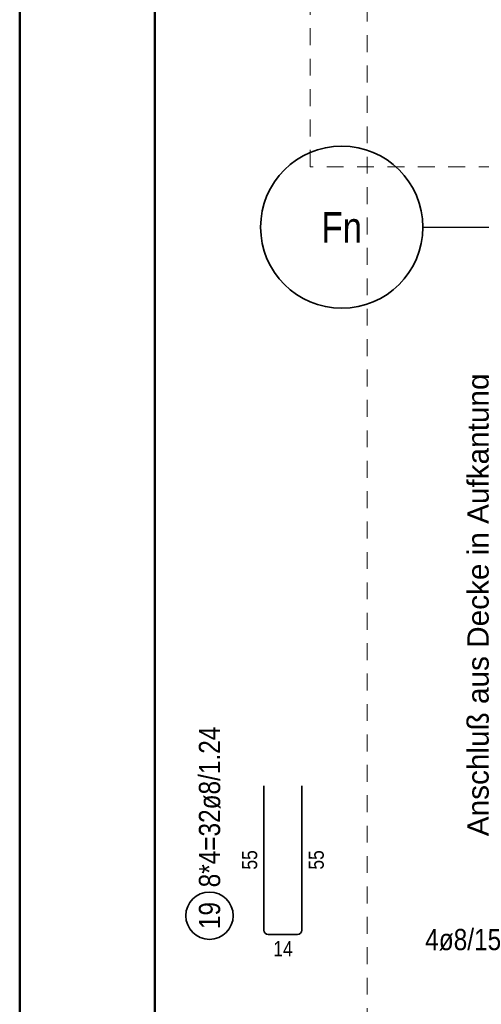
# Model space of a CAD drawing. Header units: millimetres. Extents: x 0 to 61.4, y -43.3 to 42.
# Tile 6 of 21: x 0 to 3.4, y 6.1 to 13.4. Entities that reach past the tile are written whole.
import ezdxf
from ezdxf.enums import TextEntityAlignment as Align

# ---------------------------------------------------------------- set-up
doc = ezdxf.new("R2010")
doc.units = ezdxf.units.MM
doc.linetypes.add('DASHDOTX2', pattern=[2, 1, -0.5, 0, -0.5])
doc.linetypes.add('HIDDEN', pattern=[0.375, 0.25, -0.125])
doc.layers.add('Achsen', color=7, linetype='Continuous', lineweight=20)
doc.styles.add('Arial', font='arial.ttf')
doc.styles.add('Arial Narrow', font='ARIALN.TTF')

msp = doc.modelspace()

# ---------------------------------------------------------------- linework, layer by layer
at = {"color": 4, "linetype": 'Continuous', "lineweight": 50}
for p, q in [((0, 42.05), (0, 0)), ((1, 41.8), (1, 0.25))]:
    msp.add_line(p, q, dxfattribs=at)
at = {"color": 5, "linetype": 'HIDDEN', "lineweight": 18, "ltscale": 0.5}
msp.add_line((2.5696, 1.9129), (2.5696, 37.6372), dxfattribs=at)
at = {"color": 6, "linetype": 'HIDDEN', "lineweight": 13, "ltscale": 0.5}
for p, q in [((2.15, 12.3132), (2.15, 17.3012)), ((7.346, 12.3132), (2.15, 12.3132))]:
    msp.add_line(p, q, dxfattribs=at)
at = {"color": 2, "linetype": 'Continuous', "lineweight": 35, "ltscale": 0.5}
for p, q in [((1.8071, 6.6656), (1.8071, 7.7336)), ((2.0871, 7.7336), (2.0871, 6.6656)), ((2.0551, 6.6336), (1.8391, 6.6336))]:
    msp.add_line(p, q, dxfattribs=at)
msp.add_circle((1.4042, 6.7716), 0.175, dxfattribs=at)
for centre, start, end in [((1.8391, 6.6656), 180, 270), ((2.0551, 6.6656), 270, 0)]:
    msp.add_arc(centre, 0.032, start, end, dxfattribs=at)
at = {"layer": 'Achsen', "color": 3, "linetype": 'DASHDOTX2', "lineweight": 25, "ltscale": 0.5}
msp.add_line((2.9823, 11.867), (25.3175, 11.867), dxfattribs=at)
at = {"layer": 'Achsen', "color": 2, "linetype": 'Continuous', "lineweight": 35}
msp.add_circle((2.3823, 11.867), 0.6, dxfattribs=at)

# ---------------------------------------------------------------- texts
at = {"color": 2, "lineweight": 35, "char_height": 0.1575, "attachment_point": 1, "rotation": 90, "line_spacing_factor": 0.9, "style": 'Arial Narrow'}
for s, insert in [('8*4=32ø8/1.24', (1.3255, 6.9816)), ('19', (1.3255, 6.6724))]:
    msp.add_mtext(s, dxfattribs=dict(at, insert=insert))
at = {"color": 3, "lineweight": 25, "char_height": 0.1125, "attachment_point": 1, "rotation": 90, "line_spacing_factor": 0.9, "style": 'Arial Narrow'}
for insert in [(1.6446, 7.1127), (2.1371, 7.1127)]:
    msp.add_mtext('55', dxfattribs=dict(at, insert=insert))
at = {"color": 2, "lineweight": 35, "insert": (3.0002, 6.6741), "char_height": 0.1575, "attachment_point": 1, "line_spacing_factor": 0.9, "style": 'Arial Narrow', "bg_fill": 3, "box_fill_scale": 1.2, "bg_fill_color": 256, "bg_fill_true_color": 13158600, "bg_fill_transparency": 0}
msp.add_mtext('4ø8/15', dxfattribs=at)
at = {"color": 3, "lineweight": 25, "insert": (1.8762, 6.5836), "char_height": 0.1125, "attachment_point": 1, "line_spacing_factor": 0.9, "style": 'Arial Narrow'}
msp.add_mtext('14', dxfattribs=at)
at = {"layer": 'Achsen', "color": 4, "lineweight": 50, "style": 'Arial Narrow'}
msp.add_text('Fn', height=0.225, dxfattribs=at).set_placement((2.3823, 11.8654), align=Align.MIDDLE_CENTER)
at = {"layer": 'Achsen', "color": 2, "lineweight": 35, "style": 'Arial'}
msp.add_text('Anschluß aus Decke in Aufkantung', height=0.1575, rotation=90, dxfattribs=at).set_placement((3.4694, 7.3598))

doc.saveas('drawing.dxf')
